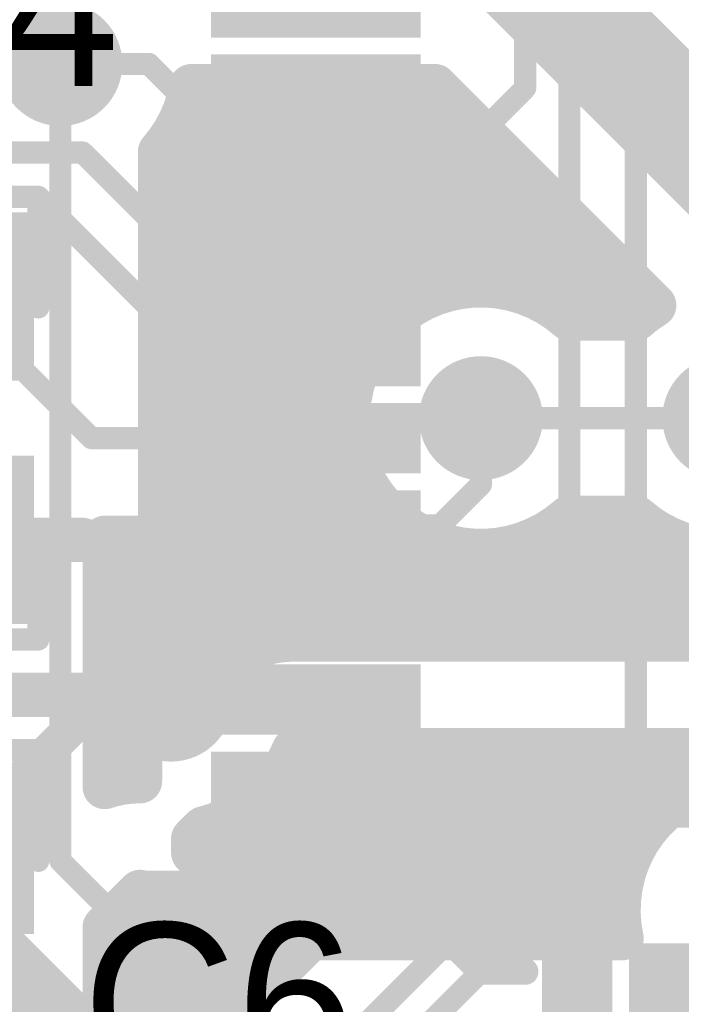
# Model space of a CAD drawing. Extents: x 9.47 to 11.2, y 3.36 to 4.75.
# Tile 11 of 50: x 9.89 to 10.04, y 3.75 to 3.97. Entities that reach past the tile are written whole.
import ezdxf

# ---------------------------------------------------------------- set-up
doc = ezdxf.new("R2010")
doc.units = 0
doc.layers.get('0').update_dxf_attribs({"linetype": 'CONTINUOUS'})
for name, color, linetype in [('BOTTOMLAYER', 5, 'CONTINUOUS'), ('BOTTOMSOLDER', 6, 'CONTINUOUS'), ('TOPLAYER', 1, 'CONTINUOUS'), ('TOPOVERLAY', 2, 'CONTINUOUS'), ('TOPPASTE', 8, 'CONTINUOUS'), ('TOPSOLDER', 216, 'CONTINUOUS')]:
    doc.layers.add(name, color=color, linetype=linetype)

# ---------------------------------------------------------------- blocks, each defined once
blk = doc.blocks.new('0603C_6')
at = {"layer": 'TOPLAYER'}
for points in [[(-0.0125, 0.015), (-0.0425, 0.015), (-0.0125, -0.015), (-0.0425, -0.015)], [(0.0425, 0.015), (0.0125, 0.015), (0.0425, -0.015), (0.0125, -0.015)]]:
    blk.add_solid(points, dxfattribs=at)
at = {"layer": 'TOPOVERLAY', "const_width": 0.005}
for points in [[(-0.025, 0.02), (-0.05, 0.02)], [(-0.05, -0.02), (-0.05, 0.02)], [(0.05, 0.02), (0.025, 0.02)], [(0.05, -0.02), (0.05, 0.02)], [(-0.025, -0.02), (-0.05, -0.02)], [(0.05, -0.02), (0.025, -0.02)]]:
    blk.add_lwpolyline(points, dxfattribs=at)
at = {"layer": 'TOPOVERLAY', "const_width": 0.0025}
for points in [[(-0.05125, 0.02, 1), (-0.04875, 0.02, 1)], [(-0.05125, 0.02, 1), (-0.04875, 0.02, 1)], [(-0.02625, 0.02, 1), (-0.02375, 0.02, 1)], [(0.02375, 0.02, 1), (0.02625, 0.02, 1)], [(0.04875, 0.02, 1), (0.05125, 0.02, 1)], [(0.04875, 0.02, 1), (0.05125, 0.02, 1)], [(-0.05125, -0.02, 1), (-0.04875, -0.02, 1)], [(-0.05125, -0.02, 1), (-0.04875, -0.02, 1)], [(-0.02625, -0.02, 1), (-0.02375, -0.02, 1)], [(0.02375, -0.02, 1), (0.02625, -0.02, 1)], [(0.04875, -0.02, 1), (0.05125, -0.02, 1)], [(0.04875, -0.02, 1), (0.05125, -0.02, 1)]]:
    blk.add_lwpolyline(points, format="xyb", close=True, dxfattribs=at)
at = {"layer": 'TOPPASTE'}
for points in [[(-0.0125, 0.015), (-0.0425, 0.015), (-0.0125, -0.015), (-0.0425, -0.015)], [(0.0425, 0.015), (0.0125, 0.015), (0.0425, -0.015), (0.0125, -0.015)]]:
    blk.add_solid(points, dxfattribs=at)
at = {"layer": 'TOPSOLDER'}
for points in [[(-0.0085, 0.019), (-0.0465, 0.019), (-0.0085, -0.019), (-0.0465, -0.019)], [(0.0465, 0.019), (0.0085, 0.019), (0.0465, -0.019), (0.0085, -0.019)]]:
    blk.add_solid(points, dxfattribs=at)
blk = doc.blocks.new('0603R_28')
at = {"layer": 'TOPLAYER'}
for points in [[(-0.0125, 0.015), (-0.0425, 0.015), (-0.0125, -0.015), (-0.0425, -0.015)], [(0.0425, 0.015), (0.0125, 0.015), (0.0425, -0.015), (0.0125, -0.015)]]:
    blk.add_solid(points, dxfattribs=at)
at = {"layer": 'TOPOVERLAY', "const_width": 0.005}
for points in [[(-0.025, 0.02), (-0.05, 0.02)], [(-0.05, -0.02), (-0.05, 0.02)], [(0.05, 0.02), (0.025, 0.02)], [(0.05, -0.02), (0.05, 0.02)], [(-0.025, -0.02), (-0.05, -0.02)], [(0.05, -0.02), (0.025, -0.02)]]:
    blk.add_lwpolyline(points, dxfattribs=at)
at = {"layer": 'TOPOVERLAY', "const_width": 0.0025}
for points in [[(-0.05125, 0.02, 1), (-0.04875, 0.02, 1)], [(-0.05125, 0.02, 1), (-0.04875, 0.02, 1)], [(-0.02625, 0.02, 1), (-0.02375, 0.02, 1)], [(0.02375, 0.02, 1), (0.02625, 0.02, 1)], [(0.04875, 0.02, 1), (0.05125, 0.02, 1)], [(0.04875, 0.02, 1), (0.05125, 0.02, 1)], [(-0.05125, -0.02, 1), (-0.04875, -0.02, 1)], [(-0.05125, -0.02, 1), (-0.04875, -0.02, 1)], [(-0.02625, -0.02, 1), (-0.02375, -0.02, 1)], [(0.02375, -0.02, 1), (0.02625, -0.02, 1)], [(0.04875, -0.02, 1), (0.05125, -0.02, 1)], [(0.04875, -0.02, 1), (0.05125, -0.02, 1)]]:
    blk.add_lwpolyline(points, format="xyb", close=True, dxfattribs=at)
at = {"layer": 'TOPPASTE'}
for points in [[(-0.0125, 0.015), (-0.0425, 0.015), (-0.0125, -0.015), (-0.0425, -0.015)], [(0.0425, 0.015), (0.0125, 0.015), (0.0425, -0.015), (0.0125, -0.015)]]:
    blk.add_solid(points, dxfattribs=at)
at = {"layer": 'TOPSOLDER'}
for points in [[(-0.0085, 0.019), (-0.0465, 0.019), (-0.0085, -0.019), (-0.0465, -0.019)], [(0.0465, 0.019), (0.0085, 0.019), (0.0465, -0.019), (0.0085, -0.019)]]:
    blk.add_solid(points, dxfattribs=at)
blk = doc.blocks.new('LQFP48_50')
at = {"layer": 'TOPLAYER'}
for points in [[(-0.147638, 0.06496), (-0.147638, 0.072834), (-0.187008, 0.06496), (-0.187008, 0.072834)], [(-0.147638, 0.045275), (-0.147638, 0.053149), (-0.187008, 0.045275), (-0.187008, 0.053149)], [(-0.147638, 0.02559), (-0.147638, 0.033464), (-0.187008, 0.02559), (-0.187008, 0.033464)], [(-0.147638, 0.005905), (-0.147638, 0.013779), (-0.187008, 0.005905), (-0.187008, 0.013779)], [(-0.147638, -0.013779), (-0.147638, -0.005905), (-0.187008, -0.013779), (-0.187008, -0.005905)], [(-0.147638, -0.033464), (-0.147638, -0.02559), (-0.187008, -0.033464), (-0.187008, -0.02559)], [(-0.147638, -0.053149), (-0.147638, -0.045275), (-0.187008, -0.053149), (-0.187008, -0.045275)], [(-0.147638, -0.072834), (-0.147638, -0.06496), (-0.187008, -0.072834), (-0.187008, -0.06496)], [(-0.147638, -0.092519), (-0.147638, -0.084645), (-0.187008, -0.092519), (-0.187008, -0.084645)], [(-0.147638, -0.112205), (-0.147638, -0.104331), (-0.187008, -0.112205), (-0.187008, -0.104331)], [(-0.112205, -0.187008), (-0.104331, -0.187008), (-0.112205, -0.147638), (-0.104331, -0.147638)], [(-0.09252, -0.187008), (-0.084646, -0.187008), (-0.09252, -0.147638), (-0.084646, -0.147638)]]:
    blk.add_solid(points, dxfattribs=at)
at = {"layer": 'TOPOVERLAY', "const_width": 0.006}
for points in [[(-0.15, -0.13), (-0.15, -0.12)], [(-0.15, -0.13), (-0.13, -0.15)], [(-0.13, -0.15), (-0.12, -0.15)]]:
    blk.add_lwpolyline(points, dxfattribs=at)
at = {"layer": 'TOPOVERLAY', "const_width": 0.003}
for points in [[(-0.1515, -0.12, 1), (-0.1485, -0.12, 1)], [(-0.1515, -0.13, 1), (-0.1485, -0.13, 1)], [(-0.1515, -0.13, 1), (-0.1485, -0.13, 1)], [(-0.1315, -0.15, 1), (-0.1285, -0.15, 1)], [(-0.1315, -0.15, 1), (-0.1285, -0.15, 1)], [(-0.1215, -0.15, 1), (-0.1185, -0.15, 1)]]:
    blk.add_lwpolyline(points, format="xyb", close=True, dxfattribs=at)
at = {"layer": 'TOPPASTE'}
for points in [[(-0.147638, 0.06496), (-0.147638, 0.072834), (-0.187008, 0.06496), (-0.187008, 0.072834)], [(-0.147638, 0.045275), (-0.147638, 0.053149), (-0.187008, 0.045275), (-0.187008, 0.053149)], [(-0.147638, 0.02559), (-0.147638, 0.033464), (-0.187008, 0.02559), (-0.187008, 0.033464)], [(-0.147638, 0.005905), (-0.147638, 0.013779), (-0.187008, 0.005905), (-0.187008, 0.013779)], [(-0.147638, -0.013779), (-0.147638, -0.005905), (-0.187008, -0.013779), (-0.187008, -0.005905)], [(-0.147638, -0.033464), (-0.147638, -0.02559), (-0.187008, -0.033464), (-0.187008, -0.02559)], [(-0.147638, -0.053149), (-0.147638, -0.045275), (-0.187008, -0.053149), (-0.187008, -0.045275)], [(-0.147638, -0.072834), (-0.147638, -0.06496), (-0.187008, -0.072834), (-0.187008, -0.06496)], [(-0.147638, -0.092519), (-0.147638, -0.084645), (-0.187008, -0.092519), (-0.187008, -0.084645)], [(-0.147638, -0.112205), (-0.147638, -0.104331), (-0.187008, -0.112205), (-0.187008, -0.104331)], [(-0.112205, -0.187008), (-0.104331, -0.187008), (-0.112205, -0.147638), (-0.104331, -0.147638)], [(-0.09252, -0.187008), (-0.084646, -0.187008), (-0.09252, -0.147638), (-0.084646, -0.147638)]]:
    blk.add_solid(points, dxfattribs=at)
at = {"layer": 'TOPSOLDER'}
for points in [[(-0.143638, 0.06096), (-0.143638, 0.076834), (-0.191008, 0.06096), (-0.191008, 0.076834)], [(-0.143638, 0.041275), (-0.143638, 0.057149), (-0.191008, 0.041275), (-0.191008, 0.057149)], [(-0.143638, 0.02159), (-0.143638, 0.037464), (-0.191008, 0.02159), (-0.191008, 0.037464)], [(-0.143638, 0.001905), (-0.143638, 0.017779), (-0.191008, 0.001905), (-0.191008, 0.017779)], [(-0.143638, -0.017779), (-0.143638, -0.001905), (-0.191008, -0.017779), (-0.191008, -0.001905)], [(-0.143638, -0.037464), (-0.143638, -0.02159), (-0.191008, -0.037464), (-0.191008, -0.02159)], [(-0.143638, -0.057149), (-0.143638, -0.041275), (-0.191008, -0.057149), (-0.191008, -0.041275)], [(-0.143638, -0.076834), (-0.143638, -0.06096), (-0.191008, -0.076834), (-0.191008, -0.06096)], [(-0.143638, -0.096519), (-0.143638, -0.080645), (-0.191008, -0.096519), (-0.191008, -0.080645)], [(-0.143638, -0.116205), (-0.143638, -0.100331), (-0.191008, -0.116205), (-0.191008, -0.100331)], [(-0.116205, -0.191008), (-0.100331, -0.191008), (-0.116205, -0.143638), (-0.100331, -0.143638)], [(-0.09652, -0.191008), (-0.080646, -0.191008), (-0.09652, -0.143638), (-0.080646, -0.143638)]]:
    blk.add_solid(points, dxfattribs=at)

msp = doc.modelspace()

# ---------------------------------------------------------------- linework, layer by layer
at = {"layer": 'BOTTOMLAYER'}
for points, const_width in [([(9.98568, 4.0175), (10.074081, 3.929099)], 0.01), ([(10.01, 3.97), (10.01, 3.99318)], 0.01), ([(9.995, 3.985), (10.096, 3.884)], 0.01), ([(10.02, 3.96), (10.02, 3.98318)], 0.01), ([(10.03, 3.95), (10.03, 3.97318)], 0.01), ([(10.01, 3.97), (10.03318, 3.97)], 0.01), ([(10.04, 3.94), (10.04, 3.96318)], 0.01), ([(9.9, 3.785), (9.9, 3.965)], 0.005), ([(9.92958, 3.96), (9.984645, 3.96)], 0.01), ([(9.92958, 3.96), (9.984645, 3.96)], 0.01), ([(9.93, 3.820382), (9.93, 3.96)], 0.01), ([(9.94, 3.831509), (9.94, 3.96)], 0.01), ([(9.95, 3.834849), (9.95, 3.96)], 0.01), ([(9.96, 3.835), (9.96, 3.96)], 0.01), ([(9.97, 3.901583), (9.97, 3.96)], 0.01), ([(9.98, 3.910981), (9.98, 3.96)], 0.01), ([(9.984645, 3.96), (10.034164, 3.91048)], 0.01), ([(10.02, 3.96), (10.04318, 3.96)], 0.01), ([(9.99, 3.91458), (9.99, 3.954645)], 0.01), ([(9.925981, 3.95), (9.994645, 3.95)], 0.01), ([(10.03, 3.95), (10.05318, 3.95)], 0.01), ([(9.9225, 3.815314), (9.9225, 3.945157)], 0.01), ([(10, 3.91458), (10, 3.944645)], 0.01), ([(9.9225, 3.94), (10.004645, 3.94)], 0.01), ([(10.04, 3.94), (10.06318, 3.94)], 0.01), ([(10.01, 3.910981), (10.01, 3.934645)], 0.01), ([(9.9225, 3.93), (10.014645, 3.93)], 0.01), ([(10.02, 3.9075), (10.02, 3.924645)], 0.01), ([(9.9225, 3.92), (10.024645, 3.92)], 0.01), ([(10.03, 3.9075), (10.03, 3.914645)], 0.01), ([(9.9225, 3.91), (9.978417, 3.91)], 0.01), ([(10.011583, 3.91), (10.033417, 3.91)], 0.01), ([(10.014843, 3.9075), (10.030157, 3.9075)], 0.01), ([(9.9225, 3.9), (9.969019, 3.9)], 0.01), ([(9.9225, 3.89), (9.96542, 3.89)], 0.01), ([(9.995, 3.885), (10.05, 3.885)], 0.005), ([(9.9225, 3.88), (9.96542, 3.88)], 0.01), ([(9.9225, 3.87), (9.969019, 3.87)], 0.01), ([(9.97, 3.835), (9.97, 3.868417)], 0.01), ([(10.014843, 3.8625), (10.030157, 3.8625)], 0.01), ([(10.02, 3.835), (10.02, 3.8625)], 0.01), ([(10.03, 3.835), (10.03, 3.8625)], 0.01), ([(9.9225, 3.86), (9.978417, 3.86)], 0.01), ([(9.98, 3.835), (9.98, 3.859019)], 0.01), ([(10.01, 3.835), (10.01, 3.859019)], 0.01), ([(10.011583, 3.86), (10.033417, 3.86)], 0.01), ([(10.04, 3.835), (10.04, 3.856716)], 0.01), ([(9.99, 3.835), (9.99, 3.85542)], 0.01), ([(10, 3.835), (10, 3.85542)], 0.01), ([(9.9225, 3.85), (10.304645, 3.85)], 0.01), ([(9.9225, 3.84), (10.174212, 3.84)], 0.01), ([(9.952742, 3.835), (10.157629, 3.835)], 0.01), ([(9.9225, 3.83), (9.937742, 3.83)], 0.01), ([(9.9225, 3.82), (9.929829, 3.82)], 0.01), ([(9.952742, 3.81), (10.3, 3.81)], 0.01), ([(9.952742, 3.81), (10.3, 3.81)], 0.01), ([(9.96, 3.7675), (9.96, 3.81)], 0.01), ([(9.97, 3.7675), (9.97, 3.81)], 0.01), ([(9.98, 3.7675), (9.98, 3.81)], 0.01), ([(9.99, 3.7675), (9.99, 3.81)], 0.01), ([(10, 3.7675), (10, 3.81)], 0.01), ([(10.01, 3.7675), (10.01, 3.81)], 0.01), ([(10.02, 3.7675), (10.02, 3.81)], 0.01), ([(10.03, 3.788686), (10.03, 3.81)], 0.01), ([(10.04, 3.799211), (10.04, 3.81)], 0.01), ([(9.95, 3.7675), (9.95, 3.804835)], 0.01), ([(9.946006, 3.8), (10.041314, 3.8)], 0.01), ([(9.94, 3.77682), (9.94, 3.795437)], 0.01), ([(9.93, 3.79), (9.932326, 3.792326)], 0.01), ([(9.93, 3.79), (10.030789, 3.79)], 0.01), ([(9.93, 3.78682), (9.93, 3.79)], 0.01), ([(9.93, 3.78682), (9.93, 3.79)], 0.01), ([(9.93, 3.78682), (9.94932, 3.7675)], 0.01), ([(9.9, 3.785), (9.94, 3.745)], 0.005), ([(9.93682, 3.78), (10.026729, 3.78)], 0.01), ([(9.94682, 3.77), (10.026356, 3.77)], 0.01), ([(9.884099, 3.769081), (9.924081, 3.729099)], 0.01), ([(9.94932, 3.7675), (10.026792, 3.7675)], 0.01), ([(9.89, 3.730355), (9.89, 3.76318)], 0.01), ([(9.875, 3.76), (9.89318, 3.76)], 0.01), ([(9.9, 3.720355), (9.9, 3.75318)], 0.01), ([(9.875, 3.75), (9.90318, 3.75)], 0.01)]:
    msp.add_lwpolyline(points, dxfattribs=dict(at, const_width=const_width))
for points, const_width in [([(10.0275, 3.97318, 1), (10.0325, 3.97318, 1)], 0.005), ([(10.0075, 3.97, 1), (10.0125, 3.97, 1)], 0.005), ([(10.0075, 3.97, 1), (10.0125, 3.97, 1)], 0.005), ([(10.03068, 3.97, 1), (10.03568, 3.97, 1)], 0.005), ([(10.0375, 3.96318, 1), (10.0425, 3.96318, 1)], 0.005), ([(9.89875, 3.965, 1), (9.90125, 3.965, 1)], 0.0025), ([(9.92708, 3.96, 1), (9.93208, 3.96, 1)], 0.005), ([(9.92708, 3.96, 1), (9.93208, 3.96, 1)], 0.005), ([(9.92708, 3.96, 1), (9.93208, 3.96, 1)], 0.005), ([(9.9275, 3.96, 1), (9.9325, 3.96, 1)], 0.005), ([(9.9375, 3.96, 1), (9.9425, 3.96, 1)], 0.005), ([(9.9475, 3.96, 1), (9.9525, 3.96, 1)], 0.005), ([(9.9575, 3.96, 1), (9.9625, 3.96, 1)], 0.005), ([(9.9675, 3.96, 1), (9.9725, 3.96, 1)], 0.005), ([(9.9775, 3.96, 1), (9.9825, 3.96, 1)], 0.005), ([(9.982145, 3.96, 1), (9.987145, 3.96, 1)], 0.005), ([(9.982145, 3.96, 1), (9.987145, 3.96, 1)], 0.005), ([(9.982145, 3.96, 1), (9.987145, 3.96, 1)], 0.005), ([(10.0175, 3.96, 1), (10.0225, 3.96, 1)], 0.005), ([(10.0175, 3.96, 1), (10.0225, 3.96, 1)], 0.005), ([(10.04068, 3.96, 1), (10.04568, 3.96, 1)], 0.005), ([(9.9875, 3.954645, 1), (9.9925, 3.954645, 1)], 0.005), ([(9.923481, 3.95, 1), (9.928481, 3.95, 1)], 0.005), ([(9.992145, 3.95, 1), (9.997145, 3.95, 1)], 0.005), ([(10.0275, 3.95, 1), (10.0325, 3.95, 1)], 0.005), ([(10.0275, 3.95, 1), (10.0325, 3.95, 1)], 0.005), ([(9.92, 3.945157, 1), (9.925, 3.945157, 1)], 0.005), ([(9.92, 3.945157, 1), (9.925, 3.945157, 1)], 0.005), ([(9.9975, 3.944645, 1), (10.0025, 3.944645, 1)], 0.005), ([(9.92, 3.94, 1), (9.925, 3.94, 1)], 0.005), ([(10.002145, 3.94, 1), (10.007145, 3.94, 1)], 0.005), ([(10.0375, 3.94, 1), (10.0425, 3.94, 1)], 0.005), ([(10.0375, 3.94, 1), (10.0425, 3.94, 1)], 0.005), ([(10.0075, 3.934645, 1), (10.0125, 3.934645, 1)], 0.005), ([(9.92, 3.93, 1), (9.925, 3.93, 1)], 0.005), ([(10.012145, 3.93, 1), (10.017145, 3.93, 1)], 0.005), ([(10.0175, 3.924645, 1), (10.0225, 3.924645, 1)], 0.005), ([(9.92, 3.92, 1), (9.925, 3.92, 1)], 0.005), ([(10.022145, 3.92, 1), (10.027145, 3.92, 1)], 0.005), ([(9.9875, 3.91458, 1), (9.9925, 3.91458, 1)], 0.005), ([(9.9975, 3.91458, 1), (10.0025, 3.91458, 1)], 0.005), ([(10.0275, 3.914645, 1), (10.0325, 3.914645, 1)], 0.005), ([(9.92, 3.91, 1), (9.925, 3.91, 1)], 0.005), ([(9.975917, 3.91, 1), (9.980917, 3.91, 1)], 0.005), ([(9.9775, 3.910981, 1), (9.9825, 3.910981, 1)], 0.005), ([(10.0075, 3.910981, 1), (10.0125, 3.910981, 1)], 0.005), ([(10.009083, 3.91, 1), (10.014083, 3.91, 1)], 0.005), ([(10.030917, 3.91, 1), (10.035917, 3.91, 1)], 0.005), ([(10.031664, 3.91048, 1), (10.036665, 3.91048, 1)], 0.005), ([(10.031664, 3.91048, 1), (10.036665, 3.91048, 1)], 0.005), ([(10.012343, 3.9075, 1), (10.017343, 3.9075, 1)], 0.005), ([(10.012343, 3.9075, 1), (10.017343, 3.9075, 1)], 0.005), ([(10.0175, 3.9075, 1), (10.0225, 3.9075, 1)], 0.005), ([(10.0275, 3.9075, 1), (10.0325, 3.9075, 1)], 0.005), ([(10.027657, 3.9075, 1), (10.032657, 3.9075, 1)], 0.005), ([(10.027657, 3.9075, 1), (10.032657, 3.9075, 1)], 0.005), ([(9.9675, 3.901583, 1), (9.9725, 3.901583, 1)], 0.005), ([(9.92, 3.9, 1), (9.925, 3.9, 1)], 0.005), ([(9.966519, 3.9, 1), (9.971519, 3.9, 1)], 0.005), ([(9.92, 3.89, 1), (9.925, 3.89, 1)], 0.005), ([(9.96292, 3.89, 1), (9.96792, 3.89, 1)], 0.005), ([(9.99375, 3.885, 1), (9.99625, 3.885, 1)], 0.0025), ([(9.92, 3.88, 1), (9.925, 3.88, 1)], 0.005), ([(9.96292, 3.88, 1), (9.96792, 3.88, 1)], 0.005), ([(9.92, 3.87, 1), (9.925, 3.87, 1)], 0.005), ([(9.966519, 3.87, 1), (9.971519, 3.87, 1)], 0.005), ([(9.9675, 3.868417, 1), (9.9725, 3.868417, 1)], 0.005), ([(10.012343, 3.8625, 1), (10.017343, 3.8625, 1)], 0.005), ([(10.012343, 3.8625, 1), (10.017343, 3.8625, 1)], 0.005), ([(10.0175, 3.8625, 1), (10.0225, 3.8625, 1)], 0.005), ([(10.0275, 3.8625, 1), (10.0325, 3.8625, 1)], 0.005), ([(10.027657, 3.8625, 1), (10.032657, 3.8625, 1)], 0.005), ([(10.027657, 3.8625, 1), (10.032657, 3.8625, 1)], 0.005), ([(9.92, 3.86, 1), (9.925, 3.86, 1)], 0.005), ([(9.975917, 3.86, 1), (9.980917, 3.86, 1)], 0.005), ([(9.9775, 3.859019, 1), (9.9825, 3.859019, 1)], 0.005), ([(10.0075, 3.859019, 1), (10.0125, 3.859019, 1)], 0.005), ([(10.009083, 3.86, 1), (10.014083, 3.86, 1)], 0.005), ([(10.030917, 3.86, 1), (10.035917, 3.86, 1)], 0.005), ([(10.0375, 3.856716, 1), (10.0425, 3.856716, 1)], 0.005), ([(9.9875, 3.85542, 1), (9.9925, 3.85542, 1)], 0.005), ([(9.9975, 3.85542, 1), (10.0025, 3.85542, 1)], 0.005), ([(9.92, 3.85, 1), (9.925, 3.85, 1)], 0.005), ([(9.92, 3.84, 1), (9.925, 3.84, 1)], 0.005), ([(9.9475, 3.834849, 1), (9.9525, 3.834849, 1)], 0.005), ([(9.950242, 3.835, 1), (9.955242, 3.835, 1)], 0.005), ([(9.950242, 3.835, 1), (9.955242, 3.835, 1)], 0.005), ([(9.9575, 3.835, 1), (9.9625, 3.835, 1)], 0.005), ([(9.9675, 3.835, 1), (9.9725, 3.835, 1)], 0.005), ([(9.9775, 3.835, 1), (9.9825, 3.835, 1)], 0.005), ([(9.9875, 3.835, 1), (9.9925, 3.835, 1)], 0.005), ([(9.9975, 3.835, 1), (10.0025, 3.835, 1)], 0.005), ([(10.0075, 3.835, 1), (10.0125, 3.835, 1)], 0.005), ([(10.0175, 3.835, 1), (10.0225, 3.835, 1)], 0.005), ([(10.0275, 3.835, 1), (10.0325, 3.835, 1)], 0.005), ([(10.0375, 3.835, 1), (10.0425, 3.835, 1)], 0.005), ([(9.9375, 3.831509, 1), (9.9425, 3.831509, 1)], 0.005), ([(9.92, 3.83, 1), (9.925, 3.83, 1)], 0.005), ([(9.935242, 3.83, 1), (9.940242, 3.83, 1)], 0.005), ([(9.9275, 3.820382, 1), (9.9325, 3.820382, 1)], 0.005), ([(9.92, 3.82, 1), (9.925, 3.82, 1)], 0.005), ([(9.927124, 3.819515, 1), (9.932124, 3.819515, 1)], 0.005), ([(9.927124, 3.819515, 1), (9.932124, 3.819515, 1)], 0.005), ([(9.927329, 3.82, 1), (9.932329, 3.82, 1)], 0.005), ([(9.923721, 3.816569, 1), (9.928721, 3.816569, 1)], 0.005), ([(9.923721, 3.816569, 1), (9.928721, 3.816569, 1)], 0.005), ([(9.92, 3.815314, 1), (9.925, 3.815314, 1)], 0.005), ([(9.92, 3.815314, 1), (9.925, 3.815314, 1)], 0.005), ([(9.950242, 3.81, 1), (9.955242, 3.81, 1)], 0.005), ([(9.950242, 3.81, 1), (9.955242, 3.81, 1)], 0.005), ([(9.950242, 3.81, 1), (9.955242, 3.81, 1)], 0.005), ([(9.9575, 3.81, 1), (9.9625, 3.81, 1)], 0.005), ([(9.9675, 3.81, 1), (9.9725, 3.81, 1)], 0.005), ([(9.9775, 3.81, 1), (9.9825, 3.81, 1)], 0.005), ([(9.9875, 3.81, 1), (9.9925, 3.81, 1)], 0.005), ([(9.9975, 3.81, 1), (10.0025, 3.81, 1)], 0.005), ([(10.0075, 3.81, 1), (10.0125, 3.81, 1)], 0.005), ([(10.0175, 3.81, 1), (10.0225, 3.81, 1)], 0.005), ([(10.0275, 3.81, 1), (10.0325, 3.81, 1)], 0.005), ([(10.0375, 3.81, 1), (10.0425, 3.81, 1)], 0.005), ([(9.9475, 3.804835, 1), (9.9525, 3.804835, 1)], 0.005), ([(9.943506, 3.8, 1), (9.948506, 3.8, 1)], 0.005), ([(10.0375, 3.799211, 1), (10.0425, 3.799211, 1)], 0.005), ([(10.038814, 3.8, 1), (10.043814, 3.8, 1)], 0.005), ([(9.9375, 3.795437, 1), (9.9425, 3.795437, 1)], 0.005), ([(9.929826, 3.792326, 1), (9.934826, 3.792326, 1)], 0.005), ([(9.929826, 3.792326, 1), (9.934826, 3.792326, 1)], 0.005), ([(9.9275, 3.79, 1), (9.9325, 3.79, 1)], 0.005), ([(9.9275, 3.79, 1), (9.9325, 3.79, 1)], 0.005), ([(9.9275, 3.79, 1), (9.9325, 3.79, 1)], 0.005), ([(9.9275, 3.79, 1), (9.9325, 3.79, 1)], 0.005), ([(10.028289, 3.79, 1), (10.033289, 3.79, 1)], 0.005), ([(10.0275, 3.788686, 1), (10.0325, 3.788686, 1)], 0.005), ([(9.9275, 3.78682, 1), (9.9325, 3.78682, 1)], 0.005), ([(9.9275, 3.78682, 1), (9.9325, 3.78682, 1)], 0.005), ([(9.9275, 3.78682, 1), (9.9325, 3.78682, 1)], 0.005), ([(9.89875, 3.785, 1), (9.90125, 3.785, 1)], 0.0025), ([(9.89875, 3.785, 1), (9.90125, 3.785, 1)], 0.0025), ([(9.93432, 3.78, 1), (9.93932, 3.78, 1)], 0.005), ([(10.024229, 3.78, 1), (10.029229, 3.78, 1)], 0.005), ([(9.9375, 3.77682, 1), (9.9425, 3.77682, 1)], 0.005), ([(9.94432, 3.77, 1), (9.94932, 3.77, 1)], 0.005), ([(10.023856, 3.77, 1), (10.028856, 3.77, 1)], 0.005), ([(9.94682, 3.7675, 1), (9.95182, 3.7675, 1)], 0.005), ([(9.94682, 3.7675, 1), (9.95182, 3.7675, 1)], 0.005), ([(9.9475, 3.7675, 1), (9.9525, 3.7675, 1)], 0.005), ([(9.9575, 3.7675, 1), (9.9625, 3.7675, 1)], 0.005), ([(9.9675, 3.7675, 1), (9.9725, 3.7675, 1)], 0.005), ([(9.9775, 3.7675, 1), (9.9825, 3.7675, 1)], 0.005), ([(9.9875, 3.7675, 1), (9.9925, 3.7675, 1)], 0.005), ([(9.9975, 3.7675, 1), (10.0025, 3.7675, 1)], 0.005), ([(10.0075, 3.7675, 1), (10.0125, 3.7675, 1)], 0.005), ([(10.0175, 3.7675, 1), (10.0225, 3.7675, 1)], 0.005), ([(10.024292, 3.7675, 1), (10.029292, 3.7675, 1)], 0.005), ([(10.024292, 3.7675, 1), (10.029292, 3.7675, 1)], 0.005), ([(9.8875, 3.76318, 1), (9.8925, 3.76318, 1)], 0.005), ([(9.89068, 3.76, 1), (9.89568, 3.76, 1)], 0.005), ([(9.8975, 3.75318, 1), (9.9025, 3.75318, 1)], 0.005), ([(9.90068, 3.75, 1), (9.90568, 3.75, 1)], 0.005)]:
    msp.add_lwpolyline(points, format="xyb", close=True, dxfattribs=dict(at, const_width=const_width))
at = {"layer": 'BOTTOMLAYER', "const_width": 0.01}
for points in [[(9.92958, 3.96, -0.13972), (9.9225, 3.945157)], [(10.014843, 3.8625, -2.21525), (10.014843, 3.9075)], [(10.030157, 3.9075, -0.041691), (10.034164, 3.91048)], [(10.07548, 3.869165, -0.463916), (10.030157, 3.8625)], [(9.929624, 3.819515, -0.303962), (9.952742, 3.835)], [(9.929624, 3.819515, -0.237745), (9.926221, 3.816569)], [(9.9225, 3.815314, -0.039331), (9.926221, 3.816569)], [(9.952742, 3.81, -0.237745), (9.932326, 3.792326)], [(10.026792, 3.7675, -0.962753), (10.084842, 3.7825)]]:
    msp.add_lwpolyline(points, format="xyb", dxfattribs=at)
at = {"layer": 'BOTTOMSOLDER', "const_width": 0.014}
for points in [[(9.893, 3.965, 1), (9.907, 3.965, 1)], [(9.988, 3.885, 1), (10.002, 3.885, 1)], [(10.043, 3.885, 1), (10.057, 3.885, 1)], [(9.918, 3.821418, 1), (9.932, 3.821418, 1)], [(9.943, 3.785, 1), (9.957, 3.785, 1)]]:
    msp.add_lwpolyline(points, format="xyb", close=True, dxfattribs=at)
at = {"layer": 'TOPLAYER'}
for points, const_width in [([(10.015, 3.85), (10.015, 4.044142)], 0.005), ([(10.005, 3.959527), (10.005, 4.04)], 0.005), ([(10.03, 3.809142), (10.03, 4.02)], 0.005), ([(9.9, 3.965), (9.919212, 3.965)], 0.005), ([(9.92, 3.965), (9.925788, 3.959212)], 0.005), ([(9.925788, 3.959212), (9.957677, 3.959212)], 0.005), ([(9.956889, 3.96), (9.957677, 3.959212)], 0.005), ([(9.985, 3.939527), (10.005, 3.959527)], 0.005), ([(9.845, 3.945), (9.905, 3.945)], 0.005), ([(9.905, 3.945), (9.930158, 3.919842)], 0.005), ([(9.957677, 3.939527), (9.985, 3.939527)], 0.005), ([(9.855, 3.935), (9.895, 3.935)], 0.005), ([(9.895, 3.935), (9.929842, 3.900158)], 0.005), ([(9.930158, 3.919842), (9.957677, 3.919842)], 0.005), ([(9.875, 3.9125), (9.907027, 3.880473)], 0.005), ([(9.929842, 3.900158), (9.957677, 3.900158)], 0.005), ([(9.995, 3.87), (9.995, 3.885)], 0.005), ([(9.907027, 3.880473), (9.957677, 3.880473)], 0.005), ([(9.985788, 3.860788), (9.995, 3.87)], 0.005), ([(9.957677, 3.860788), (9.985788, 3.860788)], 0.005), ([(9.875, 3.8575), (9.905, 3.8575)], 0.01), ([(9.91, 3.857973), (9.917992, 3.857973)], 0.01), ([(9.91, 3.8225), (9.91, 3.857973)], 0.01), ([(9.91, 3.8225), (9.91, 3.857973)], 0.01), ([(9.917992, 3.845355), (9.917992, 3.856536)], 0.01), ([(9.917992, 3.845355), (9.917992, 3.856536)], 0.01), ([(9.91, 3.85), (9.917992, 3.85)], 0.01), ([(10.006103, 3.841103), (10.015, 3.85)], 0.005), ([(9.917992, 3.836851), (9.917992, 3.845355)], 0.01), ([(9.917992, 3.836851), (9.917992, 3.845355)], 0.01), ([(9.917992, 3.836851), (9.917992, 3.845355)], 0.01), ([(9.91, 3.84), (9.917992, 3.84)], 0.01), ([(9.957677, 3.841103), (10.006103, 3.841103)], 0.005), ([(9.917992, 3.825669), (9.917992, 3.836851)], 0.01), ([(9.917992, 3.825669), (9.917992, 3.836851)], 0.01), ([(9.91, 3.83), (9.917992, 3.83)], 0.01), ([(9.917992, 3.817166), (9.917992, 3.825669)], 0.01), ([(9.917992, 3.817166), (9.917992, 3.825669)], 0.01), ([(9.917992, 3.817166), (9.917992, 3.825669)], 0.01), ([(9.8725, 3.8225), (9.91, 3.8225)], 0.01), ([(9.8725, 3.8225), (9.91, 3.8225)], 0.01), ([(9.875, 3.7875), (9.908918, 3.821418)], 0.008), ([(9.908918, 3.821418), (9.957677, 3.821418)], 0.008), ([(9.91, 3.80168), (9.91, 3.8225)], 0.01), ([(9.91, 3.80168), (9.91, 3.8225)], 0.01), ([(9.91, 3.82), (9.917992, 3.82)], 0.01), ([(9.917992, 3.802992), (9.917992, 3.817166)], 0.01), ([(9.917992, 3.802992), (9.917992, 3.817166)], 0.01), ([(9.91, 3.81), (9.917992, 3.81)], 0.01), ([(9.915, 3.694142), (10.03, 3.809142)], 0.005), ([(9.95, 3.785), (9.95, 3.8)], 0.008), ([(9.925, 3.69), (10.03, 3.795)], 0.005), ([(10.03, 3.795), (10.105, 3.795)], 0.005), ([(9.91, 3.77), (9.917992, 3.777992)], 0.01), ([(9.91, 3.720962), (9.966833, 3.777795)], 0.01), ([(9.917992, 3.777795), (9.966833, 3.777795)], 0.01), ([(9.92, 3.730962), (9.92, 3.777795)], 0.01), ([(9.93, 3.740962), (9.93, 3.777795)], 0.01), ([(9.94, 3.750962), (9.94, 3.777795)], 0.01), ([(9.95, 3.760962), (9.95, 3.777795)], 0.01), ([(9.96, 3.770962), (9.96, 3.777795)], 0.01), ([(9.91, 3.77), (9.959038, 3.77)], 0.01), ([(9.91, 3.720962), (9.91, 3.77)], 0.01), ([(9.91, 3.7525), (9.91, 3.7675)], 0.01), ([(9.91, 3.7525), (9.91, 3.7675)], 0.01), ([(9.91, 3.76), (9.949038, 3.76)], 0.01), ([(9.91, 3.720962), (9.91, 3.7525)], 0.01), ([(9.91, 3.75), (9.939038, 3.75)], 0.01)]:
    msp.add_lwpolyline(points, dxfattribs=dict(at, const_width=const_width))
for points, const_width in [([(9.89875, 3.965, 1), (9.90125, 3.965, 1)], 0.0025), ([(9.917962, 3.965, 1), (9.920462, 3.965, 1)], 0.0025), ([(9.91875, 3.965, 1), (9.92125, 3.965, 1)], 0.0025), ([(9.924538, 3.959212, 1), (9.927038, 3.959212, 1)], 0.0025), ([(9.924538, 3.959212, 1), (9.927038, 3.959212, 1)], 0.0025), ([(9.955639, 3.96, 1), (9.958139, 3.96, 1)], 0.0025), ([(9.956427, 3.959212, 1), (9.958927, 3.959212, 1)], 0.0025), ([(9.956427, 3.959212, 1), (9.958927, 3.959212, 1)], 0.0025), ([(10.00375, 3.959527, 1), (10.00625, 3.959527, 1)], 0.0025), ([(10.00375, 3.959527, 1), (10.00625, 3.959527, 1)], 0.0025), ([(9.90375, 3.945, 1), (9.90625, 3.945, 1)], 0.0025), ([(9.90375, 3.945, 1), (9.90625, 3.945, 1)], 0.0025), ([(9.956427, 3.939527, 1), (9.958927, 3.939527, 1)], 0.0025), ([(9.98375, 3.939527, 1), (9.98625, 3.939527, 1)], 0.0025), ([(9.98375, 3.939527, 1), (9.98625, 3.939527, 1)], 0.0025), ([(9.89375, 3.935, 1), (9.89625, 3.935, 1)], 0.0025), ([(9.89375, 3.935, 1), (9.89625, 3.935, 1)], 0.0025), ([(9.928908, 3.919842, 1), (9.931408, 3.919842, 1)], 0.0025), ([(9.928908, 3.919842, 1), (9.931408, 3.919842, 1)], 0.0025), ([(9.956427, 3.919842, 1), (9.958927, 3.919842, 1)], 0.0025), ([(9.928592, 3.900158, 1), (9.931092, 3.900158, 1)], 0.0025), ([(9.928592, 3.900158, 1), (9.931092, 3.900158, 1)], 0.0025), ([(9.956427, 3.900158, 1), (9.958927, 3.900158, 1)], 0.0025), ([(9.99375, 3.885, 1), (9.99625, 3.885, 1)], 0.0025), ([(9.905777, 3.880473, 1), (9.908277, 3.880473, 1)], 0.0025), ([(9.905777, 3.880473, 1), (9.908277, 3.880473, 1)], 0.0025), ([(9.956427, 3.880473, 1), (9.958927, 3.880473, 1)], 0.0025), ([(9.99375, 3.87, 1), (9.99625, 3.87, 1)], 0.0025), ([(9.99375, 3.87, 1), (9.99625, 3.87, 1)], 0.0025), ([(9.956427, 3.860788, 1), (9.958927, 3.860788, 1)], 0.0025), ([(9.984538, 3.860788, 1), (9.987038, 3.860788, 1)], 0.0025), ([(9.984538, 3.860788, 1), (9.987038, 3.860788, 1)], 0.0025), ([(9.9025, 3.8575, 1), (9.9075, 3.8575, 1)], 0.005), ([(9.9075, 3.857973, 1), (9.9125, 3.857973, 1)], 0.005), ([(9.9075, 3.857973, 1), (9.9125, 3.857973, 1)], 0.005), ([(9.9075, 3.857973, 1), (9.9125, 3.857973, 1)], 0.005), ([(9.915492, 3.857973, 1), (9.920492, 3.857973, 1)], 0.005), ([(9.915492, 3.856536, 1), (9.920492, 3.856536, 1)], 0.005), ([(9.915492, 3.856536, 1), (9.920492, 3.856536, 1)], 0.005), ([(9.9075, 3.85, 1), (9.9125, 3.85, 1)], 0.005), ([(9.915492, 3.85, 1), (9.920492, 3.85, 1)], 0.005), ([(10.01375, 3.85, 1), (10.01625, 3.85, 1)], 0.0025), ([(10.01375, 3.85, 1), (10.01625, 3.85, 1)], 0.0025), ([(9.915492, 3.845355, 1), (9.920492, 3.845355, 1)], 0.005), ([(9.915492, 3.845355, 1), (9.920492, 3.845355, 1)], 0.005), ([(9.915492, 3.845355, 1), (9.920492, 3.845355, 1)], 0.005), ([(9.915492, 3.845355, 1), (9.920492, 3.845355, 1)], 0.005), ([(9.915492, 3.845355, 1), (9.920492, 3.845355, 1)], 0.005), ([(9.9075, 3.84, 1), (9.9125, 3.84, 1)], 0.005), ([(9.915492, 3.84, 1), (9.920492, 3.84, 1)], 0.005), ([(9.956427, 3.841103, 1), (9.958927, 3.841103, 1)], 0.0025), ([(10.004853, 3.841103, 1), (10.007353, 3.841103, 1)], 0.0025), ([(10.004853, 3.841103, 1), (10.007353, 3.841103, 1)], 0.0025), ([(9.915492, 3.836851, 1), (9.920492, 3.836851, 1)], 0.005), ([(9.915492, 3.836851, 1), (9.920492, 3.836851, 1)], 0.005), ([(9.915492, 3.836851, 1), (9.920492, 3.836851, 1)], 0.005), ([(9.915492, 3.836851, 1), (9.920492, 3.836851, 1)], 0.005), ([(9.915492, 3.836851, 1), (9.920492, 3.836851, 1)], 0.005), ([(9.9075, 3.83, 1), (9.9125, 3.83, 1)], 0.005), ([(9.915492, 3.83, 1), (9.920492, 3.83, 1)], 0.005), ([(9.915492, 3.825669, 1), (9.920492, 3.825669, 1)], 0.005), ([(9.915492, 3.825669, 1), (9.920492, 3.825669, 1)], 0.005), ([(9.915492, 3.825669, 1), (9.920492, 3.825669, 1)], 0.005), ([(9.915492, 3.825669, 1), (9.920492, 3.825669, 1)], 0.005), ([(9.915492, 3.825669, 1), (9.920492, 3.825669, 1)], 0.005), ([(9.906918, 3.821418, 1), (9.910918, 3.821418, 1)], 0.004), ([(9.906918, 3.821418, 1), (9.910918, 3.821418, 1)], 0.004), ([(9.9075, 3.8225, 1), (9.9125, 3.8225, 1)], 0.005), ([(9.9075, 3.8225, 1), (9.9125, 3.8225, 1)], 0.005), ([(9.9075, 3.8225, 1), (9.9125, 3.8225, 1)], 0.005), ([(9.9075, 3.8225, 1), (9.9125, 3.8225, 1)], 0.005), ([(9.9075, 3.8225, 1), (9.9125, 3.8225, 1)], 0.005), ([(9.9075, 3.8225, 1), (9.9125, 3.8225, 1)], 0.005), ([(9.955677, 3.821418, 1), (9.959677, 3.821418, 1)], 0.004), ([(9.9075, 3.82, 1), (9.9125, 3.82, 1)], 0.005), ([(9.915492, 3.82, 1), (9.920492, 3.82, 1)], 0.005), ([(9.915492, 3.817166, 1), (9.920492, 3.817166, 1)], 0.005), ([(9.915492, 3.817166, 1), (9.920492, 3.817166, 1)], 0.005), ([(9.915492, 3.817166, 1), (9.920492, 3.817166, 1)], 0.005), ([(9.915492, 3.817166, 1), (9.920492, 3.817166, 1)], 0.005), ([(9.915492, 3.817166, 1), (9.920492, 3.817166, 1)], 0.005), ([(9.9075, 3.81, 1), (9.9125, 3.81, 1)], 0.005), ([(9.915492, 3.81, 1), (9.920492, 3.81, 1)], 0.005), ([(10.02875, 3.809142, 1), (10.03125, 3.809142, 1)], 0.0025), ([(10.02875, 3.809142, 1), (10.03125, 3.809142, 1)], 0.0025), ([(9.915492, 3.802992, 1), (9.920492, 3.802992, 1)], 0.005), ([(9.915492, 3.802992, 1), (9.920492, 3.802992, 1)], 0.005), ([(9.915492, 3.802992, 1), (9.920492, 3.802992, 1)], 0.005), ([(9.9075, 3.80168, 1), (9.9125, 3.80168, 1)], 0.005), ([(9.9075, 3.80168, 1), (9.9125, 3.80168, 1)], 0.005), ([(9.9075, 3.80168, 1), (9.9125, 3.80168, 1)], 0.005), ([(9.948, 3.8, 1), (9.952, 3.8, 1)], 0.004), ([(10.02875, 3.795, 1), (10.03125, 3.795, 1)], 0.0025), ([(10.02875, 3.795, 1), (10.03125, 3.795, 1)], 0.0025), ([(9.948, 3.785, 1), (9.952, 3.785, 1)], 0.004), ([(9.915492, 3.777992, 1), (9.920492, 3.777992, 1)], 0.005), ([(9.915492, 3.777795, 1), (9.920492, 3.777795, 1)], 0.005), ([(9.9175, 3.777795, 1), (9.9225, 3.777795, 1)], 0.005), ([(9.9275, 3.777795, 1), (9.9325, 3.777795, 1)], 0.005), ([(9.9375, 3.777795, 1), (9.9425, 3.777795, 1)], 0.005), ([(9.9475, 3.777795, 1), (9.9525, 3.777795, 1)], 0.005), ([(9.9575, 3.777795, 1), (9.9625, 3.777795, 1)], 0.005), ([(9.964333, 3.777795, 1), (9.969333, 3.777795, 1)], 0.005), ([(9.964333, 3.777795, 1), (9.969333, 3.777795, 1)], 0.005), ([(9.9075, 3.77, 1), (9.9125, 3.77, 1)], 0.005), ([(9.9075, 3.77, 1), (9.9125, 3.77, 1)], 0.005), ([(9.9075, 3.77, 1), (9.9125, 3.77, 1)], 0.005), ([(9.956538, 3.77, 1), (9.961538, 3.77, 1)], 0.005), ([(9.9575, 3.770962, 1), (9.9625, 3.770962, 1)], 0.005), ([(9.9075, 3.7675, 1), (9.9125, 3.7675, 1)], 0.005), ([(9.9075, 3.7675, 1), (9.9125, 3.7675, 1)], 0.005), ([(9.9475, 3.760962, 1), (9.9525, 3.760962, 1)], 0.005), ([(9.9075, 3.76, 1), (9.9125, 3.76, 1)], 0.005), ([(9.946538, 3.76, 1), (9.951538, 3.76, 1)], 0.005), ([(9.9075, 3.7525, 1), (9.9125, 3.7525, 1)], 0.005), ([(9.9075, 3.7525, 1), (9.9125, 3.7525, 1)], 0.005), ([(9.9075, 3.7525, 1), (9.9125, 3.7525, 1)], 0.005), ([(9.9075, 3.75, 1), (9.9125, 3.75, 1)], 0.005), ([(9.936538, 3.75, 1), (9.941538, 3.75, 1)], 0.005), ([(9.9375, 3.750962, 1), (9.9425, 3.750962, 1)], 0.005)]:
    msp.add_lwpolyline(points, format="xyb", close=True, dxfattribs=dict(at, const_width=const_width))
at = {"layer": 'TOPLAYER', "const_width": 0.01}
msp.add_lwpolyline([(9.91, 3.80168, -0.081528), (9.917992, 3.802992)], format="xyb", dxfattribs=at)
at = {"layer": 'TOPSOLDER', "const_width": 0.014}
for points in [[(9.893, 3.965, 1), (9.907, 3.965, 1)], [(9.988, 3.885, 1), (10.002, 3.885, 1)], [(10.043, 3.885, 1), (10.057, 3.885, 1)], [(9.918, 3.821418, 1), (9.932, 3.821418, 1)], [(9.943, 3.785, 1), (9.957, 3.785, 1)]]:
    msp.add_lwpolyline(points, format="xyb", close=True, dxfattribs=at)

# ---------------------------------------------------------------- block references
for name, p, rotation in [('LQFP48_50', (10.125, 3.91), 360), ('0603R_28', (9.875, 3.885), 270), ('0603C_6', (9.875, 3.76), 270)]:
    msp.add_blockref(name, p, dxfattribs=dict(rotation=rotation))

# ---------------------------------------------------------------- texts
at = {"layer": 'TOPOVERLAY'}
for s, p in [('R14', (9.825, 3.96)), ('C6', (9.905, 3.735))]:
    msp.add_text(s, height=0.036, dxfattribs=at).set_placement(p)

doc.saveas('drawing.dxf')
